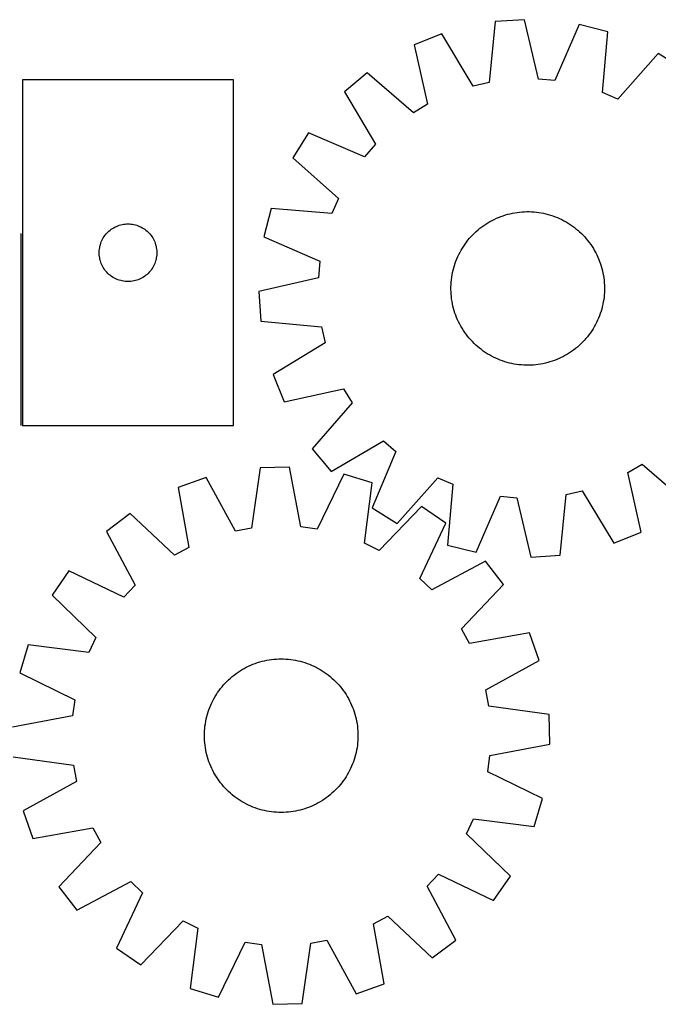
# Model space of a CAD drawing. Header units: millimetres. Extents: x 7 to 1493, y 7 to 520.
# Tile 2 of 6: x 262 to 595, y 7 to 520. Entities that reach past the tile are written whole.
import ezdxf

# ---------------------------------------------------------------- set-up
doc = ezdxf.new("R2010")
doc.units = ezdxf.units.MM
doc.layers.add('COMMON', color=5, linetype='CONTINUOUS', true_color=0x0000ff)
doc.layers.add('CUT', color=7, linetype='CONTINUOUS', true_color=0x000000)

msp = doc.modelspace()

# ---------------------------------------------------------------- linework, layer by layer
at = {"layer": 'COMMON'}
msp.add_line((262.908407, 408.382591), (262.908407, 308.382591), dxfattribs=at)
at = {"layer": 'CUT'}
for p, q in [((509.904277, 518.753472), (506.859166, 487.135407)), ((525.256234, 519.777176), (509.904277, 518.753472)), ((532.472451, 488.84336), (525.256234, 519.777176)), ((553.678302, 517.198052), (541.011709, 488.068476)), ((568.595223, 513.427637), (553.678302, 517.198052)), ((565.899178, 481.777896), (568.595223, 513.427637)), ((482.076291, 512.423463), (467.792055, 506.705847)), ((498.498396, 485.233589), (482.076291, 512.423463)), ((467.792055, 506.705847), (474.666501, 475.694289)), ((594.829222, 502.191842), (573.781043, 478.402162)), ((607.850934, 493.996383), (594.829222, 502.191842)), ((263.658408, 488.382591), (263.658408, 308.382591)), ((373.658408, 488.382591), (263.658408, 488.382591)), ((373.658408, 308.382591), (373.658408, 488.382591)), ((443.282148, 492.08633), (431.463872, 482.234482)), ((467.302631, 471.301933), (443.282148, 492.08633)), ((541.011709, 488.068476), (532.472451, 488.84336)), ((431.463872, 482.234482), (447.584957, 454.865058)), ((506.859166, 487.135407), (498.498396, 485.233589)), ((573.781043, 478.402162), (565.899178, 481.777896)), ((474.666501, 475.694289), (467.302631, 471.301933)), ((412.671244, 460.756517), (404.475785, 447.734805)), ((441.938813, 448.412119), (412.671244, 460.756517)), ((447.584957, 454.865058), (441.938813, 448.412119)), ((404.475785, 447.734805), (428.265465, 426.686625)), ((428.265465, 426.686625), (424.889731, 418.804761)), ((393.23999, 421.500805), (389.469575, 406.583885)), ((424.889731, 418.804761), (393.23999, 421.500805)), ((508.308998, 415.213712), (509.430954, 415.779592)), ((509.430954, 415.779592), (510.570132, 416.309952)), ((510.570132, 416.309952), (511.725406, 416.804267)), ((511.725406, 416.804267), (512.895637, 417.26205)), ((512.895637, 417.26205), (514.07967, 417.68285)), ((514.07967, 417.68285), (515.276337, 418.066251)), ((515.276337, 418.066251), (516.484456, 418.411874)), ((516.484456, 418.411874), (517.702835, 418.719379)), ((517.702835, 418.719379), (518.930272, 418.988462)), ((518.930272, 418.988462), (520.165555, 419.218857)), ((520.165555, 419.218857), (521.407466, 419.410337)), ((521.407466, 419.410337), (522.654778, 419.562714)), ((522.654778, 419.562714), (523.906261, 419.675836)), ((523.906261, 419.675836), (525.16068, 419.749593)), ((525.16068, 419.749593), (526.416797, 419.783911)), ((526.416797, 419.783911), (527.673372, 419.778756)), ((527.673372, 419.778756), (528.929165, 419.734134)), ((528.929165, 419.734134), (530.182936, 419.650089)), ((530.182936, 419.650089), (531.433449, 419.526703)), ((531.433449, 419.526703), (532.67947, 419.364099)), ((532.67947, 419.364099), (533.919768, 419.162436)), ((533.919768, 419.162436), (535.153119, 418.921914)), ((535.153119, 418.921914), (536.378307, 418.64277)), ((536.378307, 418.64277), (537.594122, 418.32528)), ((537.594122, 418.32528), (538.799365, 417.969757)), ((538.799365, 417.969757), (539.992846, 417.576552)), ((539.992846, 417.576552), (541.173387, 417.146052)), ((541.173387, 417.146052), (542.339823, 416.678684)), ((542.339823, 416.678684), (543.491003, 416.174907)), ((543.491003, 416.174907), (544.625791, 415.635219)), ((544.625791, 415.635219), (545.743068, 415.060154)), ((309.349266, 410.144388), (309.967092, 410.608016)), ((309.967092, 410.608016), (310.607966, 411.039225)), ((310.607966, 411.039225), (311.270187, 411.43687)), ((311.270187, 411.43687), (311.952002, 411.799897)), ((311.952002, 411.799897), (312.6516, 412.127345)), ((312.6516, 412.127345), (313.367127, 412.418344)), ((313.367127, 412.418344), (314.096686, 412.672122)), ((314.096686, 412.672122), (314.838342, 412.888007)), ((314.838342, 412.888007), (315.590127, 413.065427)), ((315.590127, 413.065427), (316.35005, 413.20391)), ((316.35005, 413.20391), (317.116094, 413.303089)), ((317.116094, 413.303089), (317.886227, 413.362703)), ((317.886227, 413.362703), (318.658408, 413.382591)), ((318.658408, 413.382591), (319.43059, 413.362703)), ((319.43059, 413.362703), (320.200723, 413.303089)), ((320.200723, 413.303089), (320.966767, 413.20391)), ((320.966767, 413.20391), (321.726689, 413.065427)), ((321.726689, 413.065427), (322.478475, 412.888007)), ((322.478475, 412.888007), (323.220131, 412.672122)), ((323.220131, 412.672122), (323.94969, 412.418344)), ((323.94969, 412.418344), (324.665217, 412.127345)), ((324.665217, 412.127345), (325.364815, 411.799897)), ((325.364815, 411.799897), (326.046629, 411.43687)), ((326.046629, 411.43687), (326.708851, 411.039225)), ((326.708851, 411.039225), (327.349725, 410.608016)), ((327.349725, 410.608016), (327.967551, 410.144388)), ((500.082109, 409.482029), (501.028088, 410.309151)), ((501.028088, 410.309151), (501.999581, 411.10615)), ((501.999581, 411.10615), (502.995629, 411.872241)), ((502.995629, 411.872241), (504.01525, 412.606667)), ((504.01525, 412.606667), (505.057436, 413.308703)), ((505.057436, 413.308703), (506.121159, 413.977657)), ((506.121159, 413.977657), (507.205369, 414.612869)), ((507.205369, 414.612869), (508.308998, 415.213712)), ((545.743068, 415.060154), (546.841729, 414.450277)), ((546.841729, 414.450277), (547.920692, 413.806192)), ((547.920692, 413.806192), (548.978891, 413.128533)), ((548.978891, 413.128533), (550.015283, 412.41797)), ((550.015283, 412.41797), (551.028843, 411.675204)), ((551.028843, 411.675204), (552.018573, 410.900967)), ((552.018573, 410.900967), (552.983495, 410.096025)), ((305.072875, 404.741307), (305.418226, 405.432242)), ((305.418226, 405.432242), (305.798689, 406.104483)), ((305.798689, 406.104483), (306.213253, 406.756247)), ((306.213253, 406.756247), (306.66082, 407.385805)), ((306.66082, 407.385805), (307.140202, 407.991489)), ((307.140202, 407.991489), (307.650128, 408.571691)), ((307.650128, 408.571691), (308.189246, 409.124874)), ((308.189246, 409.124874), (308.756127, 409.64957)), ((308.756127, 409.64957), (309.349266, 410.144388)), ((327.967551, 410.144388), (328.56069, 409.64957)), ((328.56069, 409.64957), (329.127571, 409.124874)), ((329.127571, 409.124874), (329.666689, 408.571691)), ((329.666689, 408.571691), (330.176615, 407.991489)), ((330.176615, 407.991489), (330.655997, 407.385805)), ((330.655997, 407.385805), (331.103564, 406.756247)), ((331.103564, 406.756247), (331.518128, 406.104483)), ((331.518128, 406.104483), (331.89859, 405.432242)), ((331.89859, 405.432242), (332.243942, 404.741307)), ((389.469575, 406.583885), (418.599151, 393.917292)), ((495.76666, 404.924156), (496.571602, 405.889078)), ((496.571602, 405.889078), (497.406457, 406.828239)), ((497.406457, 406.828239), (498.270399, 407.740715)), ((498.270399, 407.740715), (499.162576, 408.625602)), ((499.162576, 408.625602), (500.082109, 409.482029)), ((552.983495, 410.096025), (553.922657, 409.26117)), ((553.922657, 409.26117), (554.835132, 408.397228)), ((554.835132, 408.397228), (555.720019, 407.505051)), ((555.720019, 407.505051), (556.576447, 406.585518)), ((556.576447, 406.585518), (557.403568, 405.639539)), ((557.403568, 405.639539), (558.200567, 404.668046)), ((303.703146, 399.540223), (303.782568, 400.308567)), ((303.782568, 400.308567), (303.901439, 401.071803)), ((303.901439, 401.071803), (304.059443, 401.827907)), ((304.059443, 401.827907), (304.25616, 402.574876)), ((304.25616, 402.574876), (304.49107, 403.310727)), ((304.49107, 403.310727), (304.763549, 404.03351)), ((304.763549, 404.03351), (305.072875, 404.741307)), ((332.243942, 404.741307), (332.553268, 404.03351)), ((332.553268, 404.03351), (332.825747, 403.310727)), ((332.825747, 403.310727), (333.060657, 402.574876)), ((333.060657, 402.574876), (333.257374, 401.827907)), ((333.257374, 401.827907), (333.415378, 401.071803)), ((333.415378, 401.071803), (333.534249, 400.308567)), ((333.534249, 400.308567), (333.613671, 399.540223)), ((492.21735, 399.747312), (492.861435, 400.826275)), ((492.861435, 400.826275), (493.539094, 401.884474)), ((493.539094, 401.884474), (494.249657, 402.920866)), ((494.249657, 402.920866), (494.992423, 403.934426)), ((494.992423, 403.934426), (495.76666, 404.924156)), ((558.200567, 404.668046), (558.966658, 403.671998)), ((558.966658, 403.671998), (559.701084, 402.652377)), ((559.701084, 402.652377), (560.40312, 401.610191)), ((560.40312, 401.610191), (561.072075, 400.546468)), ((561.072075, 400.546468), (561.707286, 399.462258)), ((303.663381, 398.76881), (303.703146, 399.540223)), ((303.663381, 397.996373), (303.663381, 398.76881)), ((303.703146, 397.224959), (303.663381, 397.996373)), ((303.782568, 396.456616), (303.703146, 397.224959)), ((303.901439, 395.69338), (303.782568, 396.456616)), ((304.059443, 394.937275), (303.901439, 395.69338)), ((304.25616, 394.190307), (304.059443, 394.937275)), ((333.257374, 394.937275), (333.060657, 394.190307)), ((333.415378, 395.69338), (333.257374, 394.937275)), ((333.534249, 396.456616), (333.415378, 395.69338)), ((333.613671, 397.224959), (333.534249, 396.456616)), ((333.613671, 399.540223), (333.653435, 398.76881)), ((333.653435, 397.996373), (333.613671, 397.224959)), ((333.653435, 398.76881), (333.653435, 397.996373)), ((489.521575, 394.07897), (489.988943, 395.245406)), ((489.988943, 395.245406), (490.49272, 396.396586)), ((490.49272, 396.396586), (491.032408, 397.531374)), ((491.032408, 397.531374), (491.607473, 398.64865)), ((491.607473, 398.64865), (492.21735, 399.747312)), ((561.707286, 399.462258), (562.308129, 398.358629)), ((562.308129, 398.358629), (562.874009, 397.236673)), ((562.874009, 397.236673), (563.404369, 396.097495)), ((563.404369, 396.097495), (563.898684, 394.942221)), ((563.898684, 394.942221), (564.356468, 393.77199)), ((304.49107, 393.454455), (304.25616, 394.190307)), ((304.763549, 392.731673), (304.49107, 393.454455)), ((305.072875, 392.023875), (304.763549, 392.731673)), ((305.418226, 391.33294), (305.072875, 392.023875)), ((305.798689, 390.660699), (305.418226, 391.33294)), ((306.213253, 390.008935), (305.798689, 390.660699)), ((306.66082, 389.379377), (306.213253, 390.008935)), ((331.103564, 390.008935), (330.655997, 389.379377)), ((331.518128, 390.660699), (331.103564, 390.008935)), ((331.89859, 391.33294), (331.518128, 390.660699)), ((332.243942, 392.023875), (331.89859, 391.33294)), ((332.553268, 392.731673), (332.243942, 392.023875)), ((332.825747, 393.454455), (332.553268, 392.731673)), ((333.060657, 394.190307), (332.825747, 393.454455)), ((418.599151, 393.917292), (417.824267, 385.378034)), ((488.024857, 389.28389), (488.342347, 390.499705)), ((488.342347, 390.499705), (488.69787, 391.704948)), ((488.69787, 391.704948), (489.091075, 392.898429)), ((489.091075, 392.898429), (489.521575, 394.07897)), ((564.356468, 393.77199), (564.777267, 392.587957)), ((564.777267, 392.587957), (565.160668, 391.39129)), ((565.160668, 391.39129), (565.506291, 390.183171)), ((565.506291, 390.183171), (565.813796, 388.964792)), ((307.140202, 388.773694), (306.66082, 389.379377)), ((307.650128, 388.193491), (307.140202, 388.773694)), ((308.189246, 387.640308), (307.650128, 388.193491)), ((308.756127, 387.115612), (308.189246, 387.640308)), ((309.349266, 386.620794), (308.756127, 387.115612)), ((309.967092, 386.157166), (309.349266, 386.620794)), ((310.607966, 385.725958), (309.967092, 386.157166)), ((311.270187, 385.328313), (310.607966, 385.725958)), ((311.952002, 384.965285), (311.270187, 385.328313)), ((312.6516, 384.637838), (311.952002, 384.965285)), ((325.364815, 384.965285), (324.665217, 384.637838)), ((326.046629, 385.328313), (325.364815, 384.965285)), ((326.708851, 385.725958), (326.046629, 385.328313)), ((327.349725, 386.157166), (326.708851, 385.725958)), ((327.967551, 386.620794), (327.349725, 386.157166)), ((328.56069, 387.115612), (327.967551, 386.620794)), ((329.127571, 387.640308), (328.56069, 387.115612)), ((329.666689, 388.193491), (329.127571, 387.640308)), ((330.176615, 388.773694), (329.666689, 388.193491)), ((330.655997, 389.379377), (330.176615, 388.773694)), ((417.824267, 385.378034), (386.890451, 378.161817)), ((487.140924, 384.339032), (487.303528, 385.585052)), ((487.303528, 385.585052), (487.505191, 386.82535)), ((487.505191, 386.82535), (487.745713, 388.058702)), ((487.745713, 388.058702), (488.024857, 389.28389)), ((565.813796, 388.964792), (566.082879, 387.737355)), ((566.082879, 387.737355), (566.313274, 386.502072)), ((566.313274, 386.502072), (566.504755, 385.260161)), ((566.504755, 385.260161), (566.657131, 384.012849)), ((313.367127, 384.346839), (312.6516, 384.637838)), ((314.096686, 384.093061), (313.367127, 384.346839)), ((314.838342, 383.877175), (314.096686, 384.093061)), ((315.590127, 383.699756), (314.838342, 383.877175)), ((316.35005, 383.561273), (315.590127, 383.699756)), ((317.116094, 383.462093), (316.35005, 383.561273)), ((317.886227, 383.40248), (317.116094, 383.462093)), ((318.658408, 383.382591), (317.886227, 383.40248)), ((319.43059, 383.40248), (318.658408, 383.382591)), ((320.200723, 383.462093), (319.43059, 383.40248)), ((320.966767, 383.561273), (320.200723, 383.462093)), ((321.726689, 383.699756), (320.966767, 383.561273)), ((322.478475, 383.877175), (321.726689, 383.699756)), ((323.220131, 384.093061), (322.478475, 383.877175)), ((323.94969, 384.346839), (323.220131, 384.093061)), ((324.665217, 384.637838), (323.94969, 384.346839)), ((486.883716, 379.32238), (486.888871, 380.578955)), ((486.888871, 380.578955), (486.933493, 381.834747)), ((486.933493, 381.834747), (487.017538, 383.088519)), ((487.017538, 383.088519), (487.140924, 384.339032)), ((566.657131, 384.012849), (566.770254, 382.761366)), ((566.770254, 382.761366), (566.84401, 381.506947)), ((566.84401, 381.506947), (566.878328, 380.25083)), ((566.878328, 380.25083), (566.873174, 378.994255)), ((386.890451, 378.161817), (387.914155, 362.80986)), ((486.918034, 378.066263), (486.883716, 379.32238)), ((486.991791, 376.811844), (486.918034, 378.066263)), ((487.104913, 375.560361), (486.991791, 376.811844)), ((487.25729, 374.313049), (487.104913, 375.560361)), ((566.62112, 375.234178), (566.458516, 373.988157)), ((566.744506, 376.484691), (566.62112, 375.234178)), ((566.828552, 377.738462), (566.744506, 376.484691)), ((566.873174, 378.994255), (566.828552, 377.738462)), ((487.44877, 373.071138), (487.25729, 374.313049)), ((487.679165, 371.835855), (487.44877, 373.071138)), ((487.948248, 370.608418), (487.679165, 371.835855)), ((488.255753, 369.390039), (487.948248, 370.608418)), ((488.601376, 368.18192), (488.255753, 369.390039)), ((565.737187, 370.28932), (565.419697, 369.073505)), ((566.016331, 371.514508), (565.737187, 370.28932)), ((566.256853, 372.74786), (566.016331, 371.514508)), ((566.458516, 373.988157), (566.256853, 372.74786)), ((488.984777, 366.985253), (488.601376, 368.18192)), ((489.405577, 365.80122), (488.984777, 366.985253)), ((489.86336, 364.630989), (489.405577, 365.80122)), ((490.357675, 363.475714), (489.86336, 364.630989)), ((563.773101, 364.327804), (563.269324, 363.176624)), ((564.24047, 365.49424), (563.773101, 364.327804)), ((564.670969, 366.674781), (564.24047, 365.49424)), ((565.064174, 367.868262), (564.670969, 366.674781)), ((565.419697, 369.073505), (565.064174, 367.868262)), ((387.914155, 362.80986), (419.53222, 359.764748)), ((419.53222, 359.764748), (421.434038, 351.403979)), ((490.888035, 362.336537), (490.357675, 363.475714)), ((491.453915, 361.21458), (490.888035, 362.336537)), ((492.054758, 360.110952), (491.453915, 361.21458)), ((492.68997, 359.026741), (492.054758, 360.110952)), ((493.358924, 357.963018), (492.68997, 359.026741)), ((561.544694, 359.825898), (560.900609, 358.746935)), ((562.154571, 360.924559), (561.544694, 359.825898)), ((562.729637, 362.041836), (562.154571, 360.924559)), ((563.269324, 363.176624), (562.729637, 362.041836)), ((494.06096, 356.920832), (493.358924, 357.963018)), ((494.795386, 355.901212), (494.06096, 356.920832)), ((495.561477, 354.905164), (494.795386, 355.901212)), ((496.358476, 353.933671), (495.561477, 354.905164)), ((497.185598, 352.987691), (496.358476, 353.933671)), ((557.995384, 354.649054), (557.190442, 353.684132)), ((558.769621, 355.638784), (557.995384, 354.649054)), ((559.512387, 356.652344), (558.769621, 355.638784)), ((560.22295, 357.688736), (559.512387, 356.652344)), ((560.900609, 358.746935), (560.22295, 357.688736)), ((421.434038, 351.403979), (394.244164, 334.981874)), ((498.042025, 352.068159), (497.185598, 352.987691)), ((498.926913, 351.175982), (498.042025, 352.068159)), ((499.839388, 350.31204), (498.926913, 351.175982)), ((500.778549, 349.477185), (499.839388, 350.31204)), ((501.743471, 348.672243), (500.778549, 349.477185)), ((552.733956, 349.264059), (551.762463, 348.46706)), ((553.679936, 350.09118), (552.733956, 349.264059)), ((554.599468, 350.947608), (553.679936, 350.09118)), ((555.491645, 351.832495), (554.599468, 350.947608)), ((556.355587, 352.74497), (555.491645, 351.832495)), ((557.190442, 353.684132), (556.355587, 352.74497)), ((502.733201, 347.898006), (501.743471, 348.672243)), ((503.746762, 347.15524), (502.733201, 347.898006)), ((504.783153, 346.444677), (503.746762, 347.15524)), ((505.841352, 345.767018), (504.783153, 346.444677)), ((506.920315, 345.122933), (505.841352, 345.767018)), ((508.018977, 344.513056), (506.920315, 345.122933)), ((509.136253, 343.93799), (508.018977, 344.513056)), ((510.271041, 343.398303), (509.136253, 343.93799)), ((544.33109, 343.793618), (543.191913, 343.263258)), ((545.453047, 344.359498), (544.33109, 343.793618)), ((546.556675, 344.960341), (545.453047, 344.359498)), ((547.640886, 345.595552), (546.556675, 344.960341)), ((548.704609, 346.264507), (547.640886, 345.595552)), ((549.746795, 346.966543), (548.704609, 346.264507)), ((550.766415, 347.700969), (549.746795, 346.966543)), ((551.762463, 348.46706), (550.766415, 347.700969)), ((511.422221, 342.894526), (510.271041, 343.398303)), ((512.588657, 342.427157), (511.422221, 342.894526)), ((513.769198, 341.996658), (512.588657, 342.427157)), ((514.962679, 341.603453), (513.769198, 341.996658)), ((516.167922, 341.24793), (514.962679, 341.603453)), ((517.383737, 340.93044), (516.167922, 341.24793)), ((518.608925, 340.651296), (517.383737, 340.93044)), ((519.842277, 340.410774), (518.608925, 340.651296)), ((521.082575, 340.209111), (519.842277, 340.410774)), ((522.328595, 340.046507), (521.082575, 340.209111)), ((523.579108, 339.923121), (522.328595, 340.046507)), ((524.83288, 339.839075), (523.579108, 339.923121)), ((526.088672, 339.794453), (524.83288, 339.839075)), ((527.345247, 339.789299), (526.088672, 339.794453)), ((528.601364, 339.823617), (527.345247, 339.789299)), ((529.855783, 339.897373), (528.601364, 339.823617)), ((531.107266, 340.010496), (529.855783, 339.897373)), ((532.354578, 340.162872), (531.107266, 340.010496)), ((533.596489, 340.354353), (532.354578, 340.162872)), ((534.831772, 340.584748), (533.596489, 340.354353)), ((536.059209, 340.853831), (534.831772, 340.584748)), ((537.277588, 341.161336), (536.059209, 340.853831)), ((538.485707, 341.506959), (537.277588, 341.161336)), ((539.682374, 341.89036), (538.485707, 341.506959)), ((540.866407, 342.311159), (539.682374, 341.89036)), ((542.036638, 342.768943), (540.866407, 342.311159)), ((543.191913, 343.263258), (542.036638, 342.768943)), ((394.244164, 334.981874), (399.96178, 320.697638)), ((399.96178, 320.697638), (430.973339, 327.572084)), ((430.973339, 327.572084), (435.365694, 320.208214)), ((435.365694, 320.208214), (414.581297, 296.187731)), ((263.658408, 308.382591), (373.658408, 308.382591)), ((424.433145, 284.369455), (451.802569, 300.49054)), ((451.802569, 300.49054), (458.255508, 294.844396)), ((414.581297, 296.187731), (424.433145, 284.369455)), ((458.255508, 294.844396), (445.91111, 265.576827)), ((579.095543, 283.878921), (586.459413, 288.271277)), ((586.459413, 288.271277), (610.479897, 267.48688)), ((387.440092, 286.392937), (383.044653, 254.934157)), ((402.821795, 286.758706), (387.440092, 286.392937)), ((408.707566, 255.544407), (402.821795, 286.758706)), ((431.107448, 282.965602), (417.205839, 254.404789)), ((445.849345, 278.560261), (431.107448, 282.965602)), ((585.969989, 252.867363), (579.095543, 283.878921)), ((359.366704, 281.259646), (344.850865, 276.158572)), ((374.610154, 253.391887), (359.366704, 281.259646)), ((441.801297, 247.054895), (445.849345, 278.560261)), ((458.932822, 257.381368), (479.981002, 281.171048)), ((479.981002, 281.171048), (487.862866, 277.795314)), ((487.862866, 277.795314), (485.166822, 246.145573)), ((344.850865, 276.158572), (350.391851, 244.881229)), ((543.857767, 240.819738), (546.902879, 272.437803)), ((546.902879, 272.437803), (555.263648, 274.33962)), ((555.263648, 274.33962), (571.685753, 247.149747)), ((500.083742, 242.375158), (512.750335, 271.504733)), ((512.750335, 271.504733), (521.289593, 270.729849)), ((521.289593, 270.729849), (528.50581, 239.796034)), ((319.73776, 262.601368), (307.508695, 253.264318)), ((342.846753, 240.808039), (319.73776, 262.601368)), ((445.91111, 265.576827), (458.932822, 257.381368)), ((471.578466, 266.212057), (449.531473, 243.344944)), ((484.237518, 257.466832), (471.578466, 266.212057)), ((470.651902, 228.754364), (484.237518, 257.466832)), ((307.508695, 253.264318), (322.443716, 225.230055)), ((383.044653, 254.934157), (374.610154, 253.391887)), ((417.205839, 254.404789), (408.707566, 255.544407)), ((571.685753, 247.149747), (585.969989, 252.867363)), ((449.531473, 243.344944), (441.801297, 247.054895)), ((350.391851, 244.881229), (342.846753, 240.808039)), ((485.166822, 246.145573), (500.083742, 242.375158)), ((504.891561, 237.772257), (476.857299, 222.837235)), ((514.228612, 225.543192), (504.891561, 237.772257)), ((528.50581, 239.796034), (543.857767, 240.819738)), ((287.814119, 232.610274), (279.068894, 219.951222)), ((316.526587, 219.024658), (287.814119, 232.610274)), ((476.857299, 222.837235), (470.651902, 228.754364)), ((322.443716, 225.230055), (316.526587, 219.024658)), ((492.435283, 202.434198), (514.228612, 225.543192)), ((279.068894, 219.951222), (301.936008, 197.90423)), ((496.508472, 194.8891), (492.435283, 202.434198)), ((527.785816, 200.430087), (496.508472, 194.8891)), ((532.88689, 185.914247), (527.785816, 200.430087)), ((301.936008, 197.90423), (298.226056, 190.174053)), ((266.72069, 194.222101), (262.315349, 179.480204)), ((298.226056, 190.174053), (266.72069, 194.222101)), ((384.896564, 184.459197), (386.085314, 184.86648)), ((386.085314, 184.86648), (387.286271, 185.236223)), ((387.286271, 185.236223), (388.498249, 185.56806)), ((388.498249, 185.56806), (389.720052, 185.861665)), ((389.720052, 185.861665), (390.950475, 186.116746)), ((390.950475, 186.116746), (392.188303, 186.333053)), ((392.188303, 186.333053), (393.432314, 186.510373)), ((393.432314, 186.510373), (394.681282, 186.64853)), ((394.681282, 186.64853), (395.933972, 186.747387)), ((395.933972, 186.747387), (397.18915, 186.806848)), ((397.18915, 186.806848), (398.445576, 186.826853)), ((398.445576, 186.826853), (399.702011, 186.807383)), ((399.702011, 186.807383), (400.957214, 186.748457)), ((400.957214, 186.748457), (402.209947, 186.650133)), ((402.209947, 186.650133), (403.458973, 186.512509)), ((403.458973, 186.512509), (404.70306, 186.335719)), ((404.70306, 186.335719), (405.94098, 186.11994)), ((405.94098, 186.11994), (407.171511, 185.865382)), ((407.171511, 185.865382), (408.393439, 185.572298)), ((408.393439, 185.572298), (409.605559, 185.240978)), ((409.605559, 185.240978), (410.806673, 184.871747)), ((410.806673, 184.871747), (411.995597, 184.46497)), ((505.019131, 170.670797), (532.88689, 185.914247)), ((374.935794, 179.182524), (375.963715, 179.905286)), ((375.963715, 179.905286), (377.013832, 180.595404)), ((377.013832, 180.595404), (378.085107, 181.252196)), ((378.085107, 181.252196), (379.176484, 181.875015)), ((379.176484, 181.875015), (380.286885, 182.463245)), ((380.286885, 182.463245), (381.415216, 183.016307)), ((381.415216, 183.016307), (382.560362, 183.533654)), ((382.560362, 183.533654), (383.721193, 184.014776)), ((383.721193, 184.014776), (384.896564, 184.459197)), ((411.995597, 184.46497), (413.171156, 184.021049)), ((413.171156, 184.021049), (414.332192, 183.540422)), ((414.332192, 183.540422), (415.477559, 183.023563)), ((415.477559, 183.023563), (416.606125, 182.470982)), ((416.606125, 182.470982), (417.716777, 181.883225)), ((417.716777, 181.883225), (418.808419, 181.260872)), ((418.808419, 181.260872), (419.879974, 180.604536)), ((419.879974, 180.604536), (420.930384, 179.914866)), ((420.930384, 179.914866), (421.958613, 179.192541)), ((262.315349, 179.480204), (290.876162, 165.578595)), ((369.28952, 174.202526), (370.163801, 175.105099)), ((370.163801, 175.105099), (371.066002, 175.979765)), ((371.066002, 175.979765), (371.995232, 176.825661)), ((371.995232, 176.825661), (372.950573, 177.641951)), ((372.950573, 177.641951), (373.931083, 178.427831)), ((373.931083, 178.427831), (374.935794, 179.182524)), ((421.958613, 179.192541), (422.963646, 178.438276)), ((422.963646, 178.438276), (423.944491, 177.652814)), ((423.944491, 177.652814), (424.90018, 176.836931)), ((424.90018, 176.836931), (425.829769, 175.991431)), ((425.829769, 175.991431), (426.732343, 175.11715)), ((426.732343, 175.11715), (427.607009, 174.214949)), ((364.676415, 168.25273), (365.366086, 169.303141)), ((365.366086, 169.303141), (366.08841, 170.33137)), ((366.08841, 170.33137), (366.842675, 171.336402)), ((366.842675, 171.336402), (367.628137, 172.317247)), ((367.628137, 172.317247), (368.44402, 173.272936)), ((368.44402, 173.272936), (369.28952, 174.202526)), ((427.607009, 174.214949), (428.452904, 173.28572)), ((428.452904, 173.28572), (429.269195, 172.330378)), ((429.269195, 172.330378), (430.055075, 171.349868)), ((430.055075, 171.349868), (430.809768, 170.345157)), ((430.809768, 170.345157), (431.53253, 169.317236)), ((431.53253, 169.317236), (432.222648, 168.26712)), ((506.561401, 162.236298), (505.019131, 170.670797)), ((290.876162, 165.578595), (289.736544, 157.080322)), ((362.257388, 163.850315), (362.809969, 164.978881)), ((362.809969, 164.978881), (363.397726, 166.089533)), ((363.397726, 166.089533), (364.02008, 167.181175)), ((364.02008, 167.181175), (364.676415, 168.25273)), ((432.222648, 168.26712), (432.87944, 167.195844)), ((432.87944, 167.195844), (433.502259, 166.104467)), ((433.502259, 166.104467), (434.090489, 164.994066)), ((434.090489, 164.994066), (434.643551, 163.865735)), ((360.039974, 157.978315), (360.409204, 159.179429)), ((360.409204, 159.179429), (360.815981, 160.368353)), ((360.815981, 160.368353), (361.259902, 161.543913)), ((361.259902, 161.543913), (361.740529, 162.704949)), ((361.740529, 162.704949), (362.257388, 163.850315)), ((434.643551, 163.865735), (435.160897, 162.720589)), ((435.160897, 162.720589), (435.642019, 161.559758)), ((435.642019, 161.559758), (436.086441, 160.384388)), ((436.086441, 160.384388), (436.493724, 159.195637)), ((436.493724, 159.195637), (436.863467, 157.99468)), ((538.020181, 157.840859), (506.561401, 162.236298)), ((289.736544, 157.080322), (258.522245, 151.194551)), ((358.945232, 153.075816), (359.161012, 154.313736)), ((359.161012, 154.313736), (359.415569, 155.544267)), ((359.415569, 155.544267), (359.708653, 156.766196)), ((359.708653, 156.766196), (360.039974, 157.978315)), ((436.863467, 157.99468), (437.195304, 156.782702)), ((437.195304, 156.782702), (437.488908, 155.560899)), ((437.488908, 155.560899), (437.74399, 154.330476)), ((437.74399, 154.330476), (437.960297, 153.092648)), ((538.385949, 142.459157), (538.020181, 157.840859)), ((358.473568, 148.074767), (358.532494, 149.32997)), ((358.532494, 149.32997), (358.630818, 150.582703)), ((358.630818, 150.582703), (358.768442, 151.831729)), ((358.768442, 151.831729), (358.945232, 153.075816)), ((437.960297, 153.092648), (438.137617, 151.848637)), ((438.137617, 151.848637), (438.275773, 150.599669)), ((438.275773, 150.599669), (438.374631, 149.346979)), ((438.374631, 149.346979), (438.434091, 148.091801)), ((358.454098, 146.818333), (358.473568, 148.074767)), ((358.474104, 145.561907), (358.454098, 146.818333)), ((358.533564, 144.306729), (358.474104, 145.561907)), ((358.632422, 143.054038), (358.533564, 144.306729)), ((438.375701, 144.323737), (438.277377, 143.071005)), ((438.434627, 145.57894), (438.375701, 144.323737)), ((438.434091, 148.091801), (438.454096, 146.835375)), ((438.454096, 146.835375), (438.434627, 145.57894)), ((358.770578, 141.805071), (358.632422, 143.054038)), ((358.947898, 140.561059), (358.770578, 141.805071)), ((359.164205, 139.323231), (358.947898, 140.561059)), ((359.419287, 138.092808), (359.164205, 139.323231)), ((437.747183, 139.339971), (437.492626, 138.10944)), ((437.962963, 140.577891), (437.747183, 139.339971)), ((438.139753, 141.821978), (437.962963, 140.577891)), ((438.277377, 143.071005), (438.139753, 141.821978)), ((507.171651, 136.573385), (538.385949, 142.459157)), ((258.888014, 135.812849), (290.346794, 131.417409)), ((359.712891, 136.871005), (359.419287, 138.092808)), ((360.044728, 135.659027), (359.712891, 136.871005)), ((360.414471, 134.45807), (360.044728, 135.659027)), ((360.821754, 133.26932), (360.414471, 134.45807)), ((436.49899, 134.474278), (436.092214, 133.285355)), ((436.868221, 135.675393), (436.49899, 134.474278)), ((437.199542, 136.887512), (436.868221, 135.675393)), ((437.492626, 138.10944), (437.199542, 136.887512)), ((506.032033, 128.075113), (507.171651, 136.573385)), ((290.346794, 131.417409), (291.889064, 122.98291)), ((361.266176, 132.093949), (360.821754, 133.26932)), ((361.747297, 130.933118), (361.266176, 132.093949)), ((362.264644, 129.787972), (361.747297, 130.933118)), ((362.817706, 128.659642), (362.264644, 129.787972)), ((363.405936, 127.54924), (362.817706, 128.659642)), ((434.098226, 128.674827), (433.510469, 127.564174)), ((434.650807, 129.803393), (434.098226, 128.674827)), ((435.167666, 130.948759), (434.650807, 129.803393)), ((435.648293, 132.109795), (435.167666, 130.948759)), ((436.092214, 133.285355), (435.648293, 132.109795)), ((364.028755, 126.457863), (363.405936, 127.54924)), ((364.685547, 125.386588), (364.028755, 126.457863)), ((365.375665, 124.336472), (364.685547, 125.386588)), ((366.098427, 123.308551), (365.375665, 124.336472)), ((366.85312, 122.303839), (366.098427, 123.308551)), ((430.819785, 123.322338), (430.06552, 122.317305)), ((431.542109, 124.350567), (430.819785, 123.322338)), ((432.231779, 125.400977), (431.542109, 124.350567)), ((432.888115, 126.472532), (432.231779, 125.400977)), ((433.510469, 127.564174), (432.888115, 126.472532)), ((534.592845, 114.173503), (506.032033, 128.075113)), ((291.889064, 122.98291), (264.021305, 107.73946)), ((367.639, 121.323329), (366.85312, 122.303839)), ((368.45529, 120.367988), (367.639, 121.323329)), ((369.301186, 119.438759), (368.45529, 120.367988)), ((370.175852, 118.536558), (369.301186, 119.438759)), ((371.078425, 117.662276), (370.175852, 118.536558)), ((426.744393, 118.548608), (425.842193, 117.673942)), ((427.618675, 119.451182), (426.744393, 118.548608)), ((428.464175, 120.380771), (427.618675, 119.451182)), ((429.280058, 121.33646), (428.464175, 120.380771)), ((430.06552, 122.317305), (429.280058, 121.33646)), ((372.008015, 116.816777), (371.078425, 117.662276)), ((372.963704, 116.000893), (372.008015, 116.816777)), ((373.944549, 115.215431), (372.963704, 116.000893)), ((374.949582, 114.461166), (373.944549, 115.215431)), ((375.97781, 113.738842), (374.949582, 114.461166)), ((377.028221, 113.049172), (375.97781, 113.738842)), ((378.099776, 112.392836), (377.028221, 113.049172)), ((419.894363, 113.058303), (418.823088, 112.401511)), ((420.94448, 113.748421), (419.894363, 113.058303)), ((421.972401, 114.471183), (420.94448, 113.748421)), ((422.977112, 115.225877), (421.972401, 114.471183)), ((423.957622, 116.011756), (422.977112, 115.225877)), ((424.912963, 116.828047), (423.957622, 116.011756)), ((425.842193, 117.673942), (424.912963, 116.828047)), ((530.187505, 99.431607), (534.592845, 114.173503)), ((264.021305, 107.73946), (269.122379, 93.223621)), ((379.191418, 111.770482), (378.099776, 112.392836)), ((380.30207, 111.182725), (379.191418, 111.770482)), ((381.430636, 110.630144), (380.30207, 111.182725)), ((382.576002, 110.113285), (381.430636, 110.630144)), ((383.737038, 109.632658), (382.576002, 110.113285)), ((384.912598, 109.188737), (383.737038, 109.632658)), ((386.101522, 108.781961), (384.912598, 109.188737)), ((387.302636, 108.41273), (386.101522, 108.781961)), ((388.514756, 108.081409), (387.302636, 108.41273)), ((389.736684, 107.788325), (388.514756, 108.081409)), ((390.967215, 107.533768), (389.736684, 107.788325)), ((407.188143, 107.792043), (405.95772, 107.536961)), ((408.409946, 108.085647), (407.188143, 107.792043)), ((409.621924, 108.417485), (408.409946, 108.085647)), ((410.822881, 108.787227), (409.621924, 108.417485)), ((412.011631, 109.19451), (410.822881, 108.787227)), ((413.187002, 109.638932), (412.011631, 109.19451)), ((414.347833, 110.120054), (413.187002, 109.638932)), ((415.492979, 110.637401), (414.347833, 110.120054)), ((416.621309, 111.190462), (415.492979, 110.637401)), ((417.731711, 111.778692), (416.621309, 111.190462)), ((418.823088, 112.401511), (417.731711, 111.778692)), ((392.205135, 107.317988), (390.967215, 107.533768)), ((393.449222, 107.141199), (392.205135, 107.317988)), ((394.698248, 107.003574), (393.449222, 107.141199)), ((395.950981, 106.90525), (394.698248, 107.003574)), ((397.206184, 106.846325), (395.950981, 106.90525)), ((398.462618, 106.826855), (397.206184, 106.846325)), ((399.719045, 106.84686), (398.462618, 106.826855)), ((400.974222, 106.906321), (399.719045, 106.84686)), ((402.226913, 107.005178), (400.974222, 106.906321)), ((403.475881, 107.143335), (402.226913, 107.005178)), ((404.719892, 107.320654), (403.475881, 107.143335)), ((405.95772, 107.536961), (404.719892, 107.320654)), ((494.972187, 95.749478), (498.682139, 103.479654)), ((498.682139, 103.479654), (530.187505, 99.431607)), ((269.122379, 93.223621), (300.399722, 98.764607)), ((300.399722, 98.764607), (304.472912, 91.219509)), ((517.839301, 73.702485), (494.972187, 95.749478)), ((304.472912, 91.219509), (282.679583, 68.110516)), ((474.464478, 68.423653), (480.381608, 74.629049)), ((480.381608, 74.629049), (509.094076, 61.043434)), ((509.094076, 61.043434), (517.839301, 73.702485)), ((282.679583, 68.110516), (292.016634, 55.881451)), ((292.016634, 55.881451), (320.050896, 70.816473)), ((320.050896, 70.816473), (326.256293, 64.899343)), ((489.3995, 40.38939), (474.464478, 68.423653)), ((326.256293, 64.899343), (312.670677, 36.186875)), ((446.516344, 48.772479), (454.061442, 52.845668)), ((454.061442, 52.845668), (477.170435, 31.052339)), ((325.329729, 27.441651), (347.376721, 50.308764)), ((347.376721, 50.308764), (355.106898, 46.598812)), ((355.106898, 46.598812), (351.05885, 15.093447)), ((452.05733, 17.495135), (446.516344, 48.772479)), ((312.670677, 36.186875), (325.329729, 27.441651)), ((365.800747, 10.688106), (379.702356, 39.248918)), ((379.702356, 39.248918), (388.200629, 38.1093)), ((388.200629, 38.1093), (394.0864, 6.895002)), ((409.468102, 7.26077), (413.863542, 38.719551)), ((413.863542, 38.719551), (422.298041, 40.26182)), ((422.298041, 40.26182), (437.541491, 12.394061)), ((477.170435, 31.052339), (489.3995, 40.38939)), ((437.541491, 12.394061), (452.05733, 17.495135)), ((351.05885, 15.093447), (365.800747, 10.688106)), ((394.0864, 6.895002), (409.468102, 7.26077))]:
    msp.add_line(p, q, dxfattribs=at)

doc.saveas('drawing.dxf')
